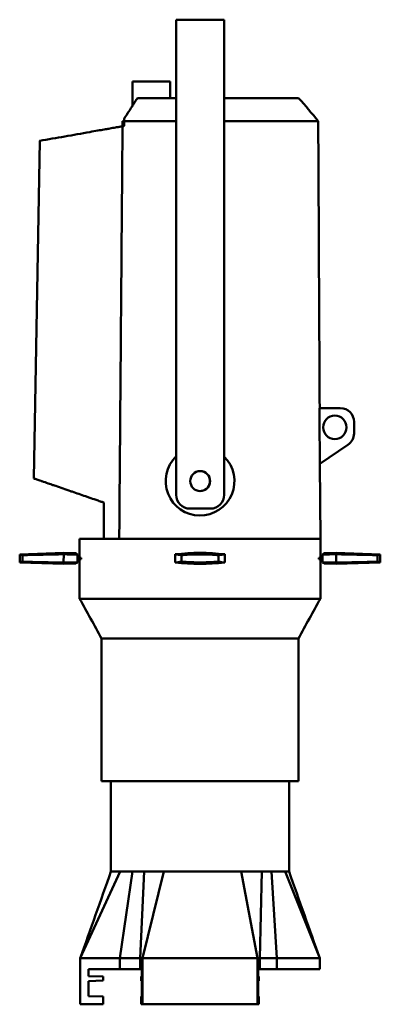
# Model space of a CAD drawing. Header units: millimetres. Extents: x 20 to 2980, y 20 to 2980.
# Tile 10 of 11: x 2172 to 2434, y 1278 to 1993. Entities that reach past the tile are written whole.
import ezdxf

# ---------------------------------------------------------------- set-up
doc = ezdxf.new("R2010")
doc.units = ezdxf.units.MM
doc.layers.add('Visible (ISO)', color=7, linetype='Continuous', lineweight=50)

msp = doc.modelspace()

# ---------------------------------------------------------------- linework, layer by layer
at = {"layer": 'Visible (ISO)'}
for p, q in [((2285.34, 1992.98), (2320.34, 1992.98)), ((2285.34, 1962.98), (2285.34, 1992.98)), ((2320.34, 1962.98), (2320.34, 1992.98)), ((2285.34, 1962.98), (2285.34, 1647.98)), ((2320.34, 1962.98), (2320.34, 1647.98)), ((2253.69, 1930.62), (2253.69, 1948.21)), ((2253.69, 1948.21), (2281.07, 1948.21)), ((2281.07, 1935.99), (2281.07, 1948.21)), ((2374.29, 1935.99), (2320.34, 1935.99)), ((2246.4, 1919.31), (2246.4, 1915.62)), ((2247.51, 1919.31), (2246.4, 1919.31)), ((2247.51, 1921.05), (2247.51, 1919.31)), ((2186.16, 1905), (2181.82, 1659.91)), ((2404.7, 1710.99), (2389.56, 1710.99)), ((2414.7, 1700.99), (2414.7, 1692.65)), ((2410.26, 1684.34), (2389.77, 1670.62)), ((2390.19, 1615.99), (2389.91, 1670.72)), ((2295.34, 1637.98), (2310.34, 1637.98)), ((2232.68, 1615.99), (2215.2, 1615.99)), ((2215.2, 1615.99), (2215.2, 1602.18)), ((2244, 1615.99), (2232.68, 1615.99)), ((2248.45, 1615.99), (2244, 1615.99)), ((2248.45, 1615.99), (2248.46, 1615.99)), ((2252.11, 1615.99), (2248.46, 1615.99)), ((2257.24, 1615.99), (2252.14, 1615.99)), ((2268.78, 1615.99), (2257.49, 1615.99)), ((2390.2, 1615.99), (2269.02, 1615.99)), ((2390.2, 1615.99), (2390.2, 1602.18)), ((2171.71, 1604.72), (2171.61, 1598.95)), ((2171.71, 1604.72), (2203.6, 1605.83)), ((2203.6, 1604.83), (2203.59, 1598.83)), ((2203.6, 1604.83), (2203.6, 1605.83)), ((2212.24, 1605.53), (2203.6, 1605.83)), ((2213.59, 1602.18), (2216.32, 1602.18)), ((2213.6, 1601.38), (2216.32, 1601.38)), ((2215.2, 1601.38), (2215.2, 1572.53)), ((2216.32, 1602.18), (2216.32, 1601.38)), ((2284.64, 1598.84), (2284.75, 1604.84)), ((2320.75, 1604.83), (2320.64, 1598.83)), ((2389.07, 1601.38), (2389.07, 1602.18)), ((2389.07, 1602.18), (2391.8, 1602.18)), ((2389.07, 1601.38), (2391.79, 1601.38)), ((2390.2, 1601.38), (2390.2, 1572.53)), ((2393.15, 1605.53), (2401.8, 1605.83)), ((2401.79, 1598.84), (2401.8, 1604.84)), ((2401.8, 1605.83), (2401.8, 1604.84)), ((2433.68, 1604.72), (2401.8, 1605.83)), ((2433.68, 1604.72), (2433.78, 1598.95)), ((2171.61, 1598.95), (2203.6, 1597.83)), ((2203.6, 1597.83), (2203.6, 1598.83)), ((2212.37, 1598.14), (2203.6, 1597.83)), ((2393.02, 1598.14), (2401.8, 1597.83)), ((2433.78, 1598.95), (2401.8, 1597.83)), ((2401.8, 1598.84), (2401.8, 1597.83)), ((2215.2, 1572.53), (2390.2, 1572.53)), ((2231.2, 1543.7), (2374.2, 1543.7)), ((2231.2, 1543.7), (2231.2, 1439.99)), ((2374.2, 1543.7), (2374.2, 1439.99)), ((2374.2, 1439.99), (2231.2, 1439.99)), ((2237.95, 1374.49), (2237.95, 1439.99)), ((2367.45, 1374.5), (2367.45, 1439.99)), ((2215.7, 1311.61), (2244.78, 1374.5)), ((2244.5, 1311.61), (2253.66, 1374.5)), ((2259.23, 1311.61), (2262.15, 1374.5)), ((2260.8, 1311.61), (2276.4, 1374.5)), ((2344.59, 1311.61), (2332.52, 1374.5)), ((2346.16, 1311.61), (2347.65, 1374.5)), ((2358.48, 1311.61), (2354.71, 1374.5)), ((2389.7, 1311.61), (2364.71, 1374.5)), ((2215.7, 1311.61), (2243.59, 1311.61)), ((2215.7, 1278.09), (2215.7, 1311.61)), ((2259.23, 1311.61), (2244.5, 1311.61)), ((2244.5, 1303.5), (2244.5, 1311.61)), ((2259.23, 1311.61), (2260.8, 1311.61)), ((2259.23, 1303.5), (2259.23, 1311.61)), ((2260.8, 1311.61), (2344.59, 1311.61)), ((2260.8, 1278.09), (2260.8, 1311.61)), ((2344.59, 1311.61), (2346.05, 1311.61)), ((2344.59, 1278.09), (2344.59, 1311.61)), ((2358.48, 1311.61), (2346.16, 1311.61)), ((2346.16, 1303.5), (2346.16, 1311.61)), ((2358.48, 1311.61), (2389.7, 1311.61)), ((2358.48, 1303.5), (2358.48, 1311.61)), ((2389.7, 1303.5), (2389.7, 1311.61)), ((2221.7, 1298.5), (2221.7, 1303.5)), ((2244.5, 1303.5), (2259.23, 1303.5)), ((2259.23, 1303.5), (2260.43, 1303.5)), ((2260.43, 1303.5), (2260.43, 1298.49)), ((2344.96, 1298.49), (2344.96, 1303.5)), ((2358.48, 1303.5), (2346.16, 1303.5)), ((2358.48, 1303.5), (2389.7, 1303.5)), ((2232.2, 1298.22), (2221.7, 1298.5)), ((2221.7, 1295), (2232.2, 1295.27)), ((2221.7, 1284), (2221.7, 1295)), ((2232.2, 1295.27), (2232.2, 1298.22)), ((2259.94, 1298.25), (2260.43, 1298.5)), ((2260.43, 1298.49), (2259.94, 1298.25)), ((2259.94, 1298.25), (2259.94, 1298.25)), ((2259.94, 1298.25), (2259.94, 1295.25)), ((2259.94, 1298.25), (2259.94, 1298.25)), ((2259.94, 1295.25), (2260.43, 1295)), ((2260.43, 1295), (2260.43, 1284)), ((2344.96, 1298.5), (2345.46, 1298.25)), ((2345.46, 1298.25), (2344.96, 1298.49)), ((2344.96, 1295), (2345.46, 1295.25)), ((2344.96, 1284), (2344.96, 1295)), ((2345.45, 1298.25), (2345.46, 1298.25)), ((2345.46, 1295.25), (2345.46, 1298.25)), ((2345.46, 1298.25), (2345.46, 1298.25)), ((2345.46, 1295.25), (2345.46, 1295.25)), ((2232.2, 1283.72), (2221.7, 1284)), ((2232.2, 1278.09), (2232.2, 1283.72)), ((2260.43, 1284), (2259.94, 1283.75)), ((2259.94, 1283.75), (2259.94, 1278.09)), ((2345.46, 1283.75), (2344.96, 1284)), ((2345.46, 1278.09), (2345.46, 1283.75)), ((2232.2, 1278.09), (2215.7, 1278.09)), ((2260.8, 1278.09), (2259.94, 1278.09)), ((2344.59, 1278.09), (2260.8, 1278.09)), ((2344.59, 1278.09), (2345.46, 1278.09))]:
    msp.add_line(p, q, dxfattribs=at)
for centre, radius in [((2400.7, 1696.99), 8.5), ((2302.84, 1657.98), 7.25)]:
    msp.add_circle(centre, radius, dxfattribs=at)
for centre, radius, start, end in [((2404.7, 1700.99), 10, 0, 90), ((2404.7, 1692.65), 10, 303.80108, 0), ((2302.7, 1657.99), 25, 133.98185, 45.12442), ((2302.7, 1657.99), 7.25, 265.4473, 84.34251), ((2295.34, 1647.98), 10, 180, 270), ((2310.34, 1647.98), 10, 270, 0), ((2302.7, 1443.33), 162.5, 83.62159, 96.34068), ((2302.7, 1760.33), 162.5, 263.62159, 276.34068)]:
    msp.add_arc(centre, radius, start, end, dxfattribs=at)
for centre, major_axis, ratio, start_param, end_param in [((2363.18, 1442.64), (1120.66, -3.03), 0.145831, 1.714081, 1.741129), ((2135.5, 1442.82), (-824.52, -3.05), 0.196862, 4.616853, 4.628978), ((1829.69, 1444.05), (1170.56, -3.17), 0.145831, 1.246069, 1.24607), ((2332.62, 1442.8), (-171.33, 3.05), 0.984634, 5.013015, 5.013017), ((2263.89, 1444.02), (-166.67, 2.94), 0.972515, 4.576916, 4.604079), ((2341.82, 1442.64), (168.05, -2.97), 0.972515, 1.713686, 1.740735), ((2261.83, 1444.05), (175.53, -3.1), 0.972515, 1.245674, 1.245676), ((2440.79, 1443.84), (819.44, 3.03), 0.196862, 1.61767, 1.629821), ((2148.04, 1442.8), (856.94, 3.17), 0.196862, 1.26944, 1.269441), ((2281.65, 1444.02), (-1111.48, 3.01), 0.145831, 4.57731, 4.604474), ((2323.74, 1759.65), (1111.48, -3.01), 0.145831, 4.577228, 4.604474), ((2457.35, 1760.86), (-856.94, -3.17), 0.196862, 1.26944, 1.269441), ((2164.6, 1759.82), (-819.44, -3.03), 0.196862, 1.61767, 1.629941), ((2263.57, 1761.02), (-168.05, 2.97), 0.972515, 1.713686, 1.740817), ((2343.57, 1759.61), (-175.53, 3.1), 0.972515, 1.245674, 1.245676), ((2341.5, 1759.65), (166.67, -2.94), 0.972515, 4.576834, 4.604079), ((2272.78, 1760.86), (171.33, -3.05), 0.984634, 5.013015, 5.013017), ((2469.89, 1760.84), (824.52, 3.05), 0.196862, 4.616734, 4.628978), ((2775.7, 1759.61), (-1170.56, 3.17), 0.145831, 1.246069, 1.24607), ((2242.21, 1761.02), (-1120.66, 3.03), 0.145831, 1.714081, 1.741212)]:
    msp.add_ellipse(centre, major_axis=major_axis, ratio=ratio, start_param=start_param, end_param=end_param, dxfattribs=at)
for points, knots in [([(2257.16, 1935.99), (2256.59, 1935.16), (2256.1, 1934.36), (2254.75, 1932.25), (2254.15, 1931.33), (2251.86, 1927.78), (2251.18, 1926.72), (2249.59, 1924.27), (2249.23, 1923.71), (2248.21, 1922.14), (2247.91, 1921.66), (2247.51, 1921.05)], [0.000077, 0.000077, 0.000077, 0.000077, 0.338827, 0.338827, 0.601938, 0.601938, 1.353121, 1.353121, 1.705713, 1.705713, 2.190577, 2.190577, 2.190577, 2.190577]), ([(2285.33, 1935.99), (2280.99, 1935.99), (2277.12, 1935.99), (2269.93, 1935.99), (2267.2, 1935.99), (2262.27, 1935.99), (2258.79, 1935.99), (2257.16, 1935.99)], [-1.51769, -1.51769, -1.51769, -1.51769, -1.096257, -1.096257, -0.64398, -0.64398, -0.000634, -0.000634, -0.000634, -0.000634]), ([(2247.51, 1921.05), (2247.52, 1920.69), (2247.53, 1920.4), (2247.54, 1919.9), (2247.54, 1919.57), (2247.55, 1919.35)], [0.000001, 0.000001, 0.000001, 0.000001, 0.1606199, 0.1606199, 0.3557534, 0.3557534, 0.3557534, 0.3557534]), ([(2285.34, 1919.32), (2285.33, 1919.32), (2285.33, 1919.32), (2285.33, 1919.32), (2284.88, 1919.32), (2284.44, 1919.32), (2283.99, 1919.32), (2283.56, 1919.32), (2283.13, 1919.32), (2282.7, 1919.32), (2282.61, 1919.32), (2282.52, 1919.32), (2282.43, 1919.32), (2282.18, 1919.32), (2281.92, 1919.32), (2281.67, 1919.32), (2281.56, 1919.32), (2281.44, 1919.32), (2281.33, 1919.32), (2280.74, 1919.32), (2280.15, 1919.32), (2279.57, 1919.32), (2279.45, 1919.32), (2279.34, 1919.32), (2279.22, 1919.32), (2278.88, 1919.32), (2278.54, 1919.32), (2278.2, 1919.32), (2277.95, 1919.32), (2277.7, 1919.32), (2277.45, 1919.32), (2277.37, 1919.32), (2277.28, 1919.32), (2277.19, 1919.32), (2277, 1919.32), (2276.82, 1919.32), (2276.63, 1919.32), (2276.28, 1919.32), (2275.93, 1919.32), (2275.58, 1919.32), (2275.37, 1919.32), (2275.16, 1919.32), (2274.95, 1919.32), (2274.58, 1919.32), (2274.2, 1919.32), (2273.83, 1919.32), (2273.74, 1919.32), (2273.65, 1919.32), (2273.56, 1919.32), (2273.28, 1919.32), (2273, 1919.32), (2272.71, 1919.32), (2272.02, 1919.32), (2271.34, 1919.32), (2270.66, 1919.32), (2270.59, 1919.32), (2270.53, 1919.32), (2270.46, 1919.32), (2269.89, 1919.32), (2269.33, 1919.32), (2268.76, 1919.32), (2268.59, 1919.32), (2268.41, 1919.32), (2268.23, 1919.32), (2267.76, 1919.33), (2267.28, 1919.33), (2266.81, 1919.33), (2266.62, 1919.33), (2266.44, 1919.33), (2266.26, 1919.33), (2265.74, 1919.33), (2265.22, 1919.33), (2264.7, 1919.33), (2264.46, 1919.33), (2264.22, 1919.33), (2263.99, 1919.33), (2263.91, 1919.33), (2263.83, 1919.33), (2263.75, 1919.33), (2263.23, 1919.33), (2262.71, 1919.33), (2262.2, 1919.33), (2262.14, 1919.33), (2262.08, 1919.33), (2262.01, 1919.33), (2261.99, 1919.33), (2261.97, 1919.33), (2261.95, 1919.33), (2261.57, 1919.33), (2261.2, 1919.33), (2260.82, 1919.33), (2260.64, 1919.33), (2260.46, 1919.33), (2260.28, 1919.33), (2259.99, 1919.33), (2259.71, 1919.33), (2259.42, 1919.33), (2259.22, 1919.33), (2259.01, 1919.33), (2258.81, 1919.33), (2258.57, 1919.33), (2258.33, 1919.33), (2258.1, 1919.33), (2258.08, 1919.33), (2258.07, 1919.33), (2258.05, 1919.33), (2257.92, 1919.33), (2257.79, 1919.33), (2257.66, 1919.33), (2257.55, 1919.33), (2257.44, 1919.33), (2257.33, 1919.33), (2257.14, 1919.33), (2256.96, 1919.33), (2256.78, 1919.33), (2256.58, 1919.33), (2256.39, 1919.33), (2256.2, 1919.33), (2256.17, 1919.33), (2256.15, 1919.33), (2256.13, 1919.33), (2256.05, 1919.33), (2255.98, 1919.33), (2255.9, 1919.33), (2255.88, 1919.33), (2255.87, 1919.33), (2255.85, 1919.33), (2255.8, 1919.33), (2255.74, 1919.33), (2255.69, 1919.33), (2255.68, 1919.33), (2255.67, 1919.33), (2255.65, 1919.33), (2255.6, 1919.33), (2255.54, 1919.33), (2255.49, 1919.33), (2255.48, 1919.33), (2255.46, 1919.33), (2255.45, 1919.33), (2255.4, 1919.33), (2255.35, 1919.33), (2255.3, 1919.33), (2255.21, 1919.33), (2255.11, 1919.33), (2255.02, 1919.33), (2254.94, 1919.33), (2254.87, 1919.33), (2254.8, 1919.33), (2254.78, 1919.33), (2254.76, 1919.33), (2254.75, 1919.33), (2254.64, 1919.32), (2254.54, 1919.32), (2254.44, 1919.32), (2254.33, 1919.32), (2254.22, 1919.32), (2254.12, 1919.32), (2254, 1919.32), (2253.89, 1919.32), (2253.78, 1919.32), (2253.73, 1919.32), (2253.68, 1919.32), (2253.63, 1919.32), (2253.54, 1919.32), (2253.46, 1919.32), (2253.37, 1919.32), (2253.32, 1919.32), (2253.26, 1919.32), (2253.21, 1919.32), (2253.15, 1919.32), (2253.1, 1919.31), (2253.04, 1919.31), (2252.92, 1919.31), (2252.8, 1919.31), (2252.67, 1919.31), (2252.55, 1919.31), (2252.42, 1919.31), (2252.3, 1919.31), (2252.17, 1919.31), (2252.04, 1919.31), (2251.91, 1919.31), (2251.89, 1919.31), (2251.88, 1919.31), (2251.86, 1919.31), (2251.77, 1919.31), (2251.69, 1919.31), (2251.6, 1919.31), (2251.54, 1919.31), (2251.48, 1919.31), (2251.42, 1919.31), (2251.34, 1919.31), (2251.27, 1919.31), (2251.19, 1919.31), (2251.11, 1919.31), (2251.03, 1919.31), (2250.95, 1919.32), (2250.85, 1919.32), (2250.75, 1919.32), (2250.66, 1919.32), (2250.56, 1919.32), (2250.47, 1919.32), (2250.38, 1919.33), (2250.36, 1919.33), (2250.33, 1919.33), (2250.31, 1919.33), (2250.26, 1919.33), (2250.2, 1919.33), (2250.15, 1919.33), (2250.05, 1919.33), (2249.95, 1919.34), (2249.86, 1919.34), (2249.82, 1919.34), (2249.79, 1919.34), (2249.75, 1919.34), (2249.7, 1919.34), (2249.66, 1919.34), (2249.61, 1919.34), (2249.57, 1919.34), (2249.53, 1919.34), (2249.49, 1919.34), (2249.42, 1919.35), (2249.35, 1919.35), (2249.28, 1919.35), (2249.25, 1919.35), (2249.22, 1919.35), (2249.19, 1919.35), (2249.19, 1919.35), (2249.18, 1919.35), (2249.18, 1919.35), (2249.11, 1919.35), (2249.04, 1919.35), (2248.97, 1919.35), (2248.9, 1919.35), (2248.82, 1919.35), (2248.76, 1919.35), (2248.67, 1919.35), (2248.59, 1919.35), (2248.51, 1919.35), (2248.41, 1919.35), (2248.32, 1919.34), (2248.22, 1919.34), (2248.18, 1919.34), (2248.14, 1919.34), (2248.1, 1919.34), (2248.05, 1919.34), (2248.01, 1919.34), (2247.97, 1919.34), (2247.9, 1919.34), (2247.83, 1919.34), (2247.76, 1919.34), (2247.7, 1919.35), (2247.63, 1919.35), (2247.57, 1919.35), (2247.56, 1919.35), (2247.55, 1919.35), (2247.55, 1919.35)], [-2.609594, -2.609594, -2.609594, -2.609594, -2.609124, -2.609124, -2.609124, -2.528809, -2.528809, -2.528809, -2.451284, -2.451284, -2.451284, -2.434602, -2.434602, -2.434602, -2.388833, -2.388833, -2.388833, -2.367849, -2.367849, -2.367849, -2.260999, -2.260999, -2.260999, -2.239983, -2.239983, -2.239983, -2.177315, -2.177315, -2.177315, -2.131511, -2.131511, -2.131511, -2.11546, -2.11546, -2.11546, -2.080882, -2.080882, -2.080882, -2.016075, -2.016075, -2.016075, -1.977138, -1.977138, -1.977138, -1.907326, -1.907326, -1.907326, -1.890604, -1.890604, -1.890604, -1.837425, -1.837425, -1.837425, -1.708018, -1.708018, -1.708018, -1.695581, -1.695581, -1.695581, -1.587493, -1.587493, -1.587493, -1.553479, -1.553479, -1.553479, -1.461918, -1.461918, -1.461918, -1.426115, -1.426115, -1.426115, -1.325257, -1.325257, -1.325257, -1.278357, -1.278357, -1.278357, -1.26301, -1.26301, -1.26301, -1.160839, -1.160839, -1.160839, -1.148423, -1.148423, -1.148423, -1.144298, -1.144298, -1.144298, -1.068984, -1.068984, -1.068984, -1.032038, -1.032038, -1.032038, -0.9743, -0.9743, -0.9743, -0.932564, -0.932564, -0.932564, -0.883909, -0.883909, -0.883909, -0.880976, -0.880976, -0.880976, -0.85383, -0.85383, -0.85383, -0.831133, -0.831133, -0.831133, -0.793425, -0.793425, -0.793425, -0.752933, -0.752933, -0.752933, -0.748087, -0.748087, -0.748087, -0.732314, -0.732314, -0.732314, -0.728933, -0.728933, -0.728933, -0.717916, -0.717916, -0.717916, -0.715345, -0.715345, -0.715345, -0.703991, -0.703991, -0.703991, -0.701106, -0.701106, -0.701106, -0.691393, -0.691393, -0.691393, -0.671548, -0.671548, -0.671548, -0.656353, -0.656353, -0.656353, -0.653066, -0.653066, -0.653066, -0.631631, -0.631631, -0.631631, -0.60974, -0.60974, -0.60974, -0.587117, -0.587117, -0.587117, -0.576497, -0.576497, -0.576497, -0.559198, -0.559198, -0.559198, -0.547876, -0.547876, -0.547876, -0.536465, -0.536465, -0.536465, -0.510641, -0.510641, -0.510641, -0.484151, -0.484151, -0.484151, -0.456813, -0.456813, -0.456813, -0.453103, -0.453103, -0.453103, -0.434975, -0.434975, -0.434975, -0.421695, -0.421695, -0.421695, -0.40461, -0.40461, -0.40461, -0.3855, -0.3855, -0.3855, -0.361008, -0.361008, -0.361008, -0.33699, -0.33699, -0.33699, -0.330242, -0.330242, -0.330242, -0.315853, -0.315853, -0.315853, -0.287844, -0.287844, -0.287844, -0.277547, -0.277547, -0.277547, -0.264032, -0.264032, -0.264032, -0.252073, -0.252073, -0.252073, -0.230569, -0.230569, -0.230569, -0.220943, -0.220943, -0.220943, -0.219614, -0.219614, -0.219614, -0.195375, -0.195375, -0.195375, -0.168652, -0.168652, -0.168652, -0.136036, -0.136036, -0.136036, -0.094945, -0.094945, -0.094945, -0.076546, -0.076546, -0.076546, -0.058304, -0.058304, -0.058304, -0.029344, -0.029344, -0.029344, -0.003216, -0.003216, -0.003216, -0.000418, -0.000418, -0.000418, -0.000418]), ([(2247.55, 1919.35), (2247.55, 1918.76), (2247.55, 1918.18), (2247.55, 1917), (2247.55, 1916.41), (2247.55, 1915.82)], [0.000283, 0.000283, 0.000283, 0.000283, 0.1761636, 0.1761636, 0.351863, 0.351863, 0.351863, 0.351863]), ([(2388.63, 1919.33), (2388.63, 1919.33), (2388.62, 1919.33), (2388.61, 1919.33), (2388.59, 1919.33), (2388.56, 1919.33), (2388.51, 1919.33), (2388.51, 1919.33), (2388.5, 1919.33), (2388.49, 1919.33), (2388.43, 1919.33), (2388.37, 1919.33), (2388.29, 1919.33), (2388.2, 1919.33), (2388.11, 1919.33), (2388, 1919.33), (2387.98, 1919.33), (2387.96, 1919.33), (2387.94, 1919.33), (2387.76, 1919.33), (2387.54, 1919.33), (2387.29, 1919.33), (2387.05, 1919.33), (2386.76, 1919.33), (2386.45, 1919.33), (2386.26, 1919.33), (2386.06, 1919.33), (2385.85, 1919.33), (2385.85, 1919.33), (2385.84, 1919.33), (2385.84, 1919.33), (2385.47, 1919.33), (2385.06, 1919.33), (2384.62, 1919.33), (2383.95, 1919.34), (2383.21, 1919.34), (2382.38, 1919.34), (2382.34, 1919.34), (2382.29, 1919.34), (2382.24, 1919.34), (2382.23, 1919.34), (2382.22, 1919.34), (2382.21, 1919.34), (2382, 1919.34), (2381.77, 1919.34), (2381.55, 1919.34), (2381.02, 1919.34), (2380.46, 1919.34), (2379.87, 1919.34), (2379.28, 1919.34), (2378.67, 1919.34), (2378.02, 1919.34), (2377.66, 1919.34), (2377.29, 1919.34), (2376.9, 1919.34), (2376.89, 1919.34), (2376.87, 1919.34), (2376.85, 1919.34), (2376.63, 1919.34), (2376.41, 1919.34), (2376.19, 1919.34), (2375.3, 1919.33), (2374.37, 1919.33), (2373.4, 1919.33), (2372.99, 1919.33), (2372.58, 1919.33), (2372.15, 1919.33), (2371.89, 1919.33), (2371.62, 1919.33), (2371.36, 1919.33), (2371.33, 1919.33), (2371.3, 1919.33), (2371.28, 1919.33), (2370.67, 1919.33), (2370.06, 1919.33), (2369.42, 1919.33), (2369.4, 1919.33), (2369.37, 1919.33), (2369.34, 1919.33), (2368.56, 1919.33), (2367.77, 1919.33), (2366.95, 1919.33), (2366.16, 1919.33), (2365.36, 1919.33), (2364.54, 1919.33), (2364.39, 1919.33), (2364.25, 1919.33), (2364.1, 1919.33), (2363.55, 1919.33), (2363, 1919.33), (2362.44, 1919.33), (2362.23, 1919.33), (2362.02, 1919.33), (2361.81, 1919.33), (2361.58, 1919.33), (2361.34, 1919.33), (2361.1, 1919.33), (2360.85, 1919.33), (2360.6, 1919.33), (2360.35, 1919.33), (2360.1, 1919.33), (2359.85, 1919.33), (2359.6, 1919.33), (2359.38, 1919.33), (2359.17, 1919.33), (2358.95, 1919.33), (2358.91, 1919.33), (2358.87, 1919.33), (2358.82, 1919.33), (2358.54, 1919.33), (2358.26, 1919.33), (2357.97, 1919.33), (2357.72, 1919.33), (2357.47, 1919.33), (2357.22, 1919.33), (2356.71, 1919.33), (2356.19, 1919.33), (2355.67, 1919.33), (2355.62, 1919.33), (2355.58, 1919.33), (2355.53, 1919.33), (2355.26, 1919.33), (2354.98, 1919.33), (2354.71, 1919.33), (2354.32, 1919.33), (2353.93, 1919.33), (2353.53, 1919.33), (2353.47, 1919.33), (2353.41, 1919.33), (2353.35, 1919.33), (2352.91, 1919.33), (2352.46, 1919.33), (2352.01, 1919.33), (2351.96, 1919.33), (2351.92, 1919.33), (2351.87, 1919.33), (2351.69, 1919.33), (2351.51, 1919.33), (2351.32, 1919.33), (2350.65, 1919.32), (2349.96, 1919.32), (2349.27, 1919.32), (2348.79, 1919.32), (2348.31, 1919.32), (2347.83, 1919.32), (2347.8, 1919.32), (2347.77, 1919.32), (2347.75, 1919.32), (2346.78, 1919.32), (2345.8, 1919.32), (2344.81, 1919.32), (2344.75, 1919.32), (2344.69, 1919.32), (2344.63, 1919.32), (2344.49, 1919.32), (2344.35, 1919.32), (2344.21, 1919.32), (2343.87, 1919.32), (2343.53, 1919.32), (2343.18, 1919.32), (2343.13, 1919.32), (2343.09, 1919.32), (2343.04, 1919.32), (2342.75, 1919.32), (2342.47, 1919.32), (2342.19, 1919.32), (2341.63, 1919.32), (2341.07, 1919.32), (2340.5, 1919.32), (2340.39, 1919.32), (2340.28, 1919.32), (2340.18, 1919.32), (2338.71, 1919.32), (2337.23, 1919.33), (2335.72, 1919.33), (2335.63, 1919.33), (2335.53, 1919.33), (2335.44, 1919.33), (2334.57, 1919.33), (2333.71, 1919.33), (2332.83, 1919.33), (2332.18, 1919.33), (2331.52, 1919.33), (2330.86, 1919.33), (2329.53, 1919.33), (2328.19, 1919.33), (2326.83, 1919.33), (2325.06, 1919.33), (2323.26, 1919.33), (2321.45, 1919.33), (2321.08, 1919.33), (2320.71, 1919.33), (2320.34, 1919.33)], [-11.558429, -11.558429, -11.558429, -11.558429, -11.461829, -11.461829, -11.461829, -11.300773, -11.300773, -11.300773, -11.270911, -11.270911, -11.270911, -11.109082, -11.109082, -11.109082, -10.94699, -10.94699, -10.94699, -10.919015, -10.919015, -10.919015, -10.668339, -10.668339, -10.668339, -10.418929, -10.418929, -10.418929, -10.271823, -10.271823, -10.271823, -10.268496, -10.268496, -10.268496, -10.01067, -10.01067, -10.01067, -9.623418, -9.623418, -9.623418, -9.601647, -9.601647, -9.601647, -9.596649, -9.596649, -9.596649, -9.496385, -9.496385, -9.496385, -9.260952, -9.260952, -9.260952, -9.025831, -9.025831, -9.025831, -8.892441, -8.892441, -8.892441, -8.886302, -8.886302, -8.886302, -8.810314, -8.810314, -8.810314, -8.50938, -8.50938, -8.50938, -8.382374, -8.382374, -8.382374, -8.30367, -8.30367, -8.30367, -8.296162, -8.296162, -8.296162, -8.119397, -8.119397, -8.119397, -8.111726, -8.111726, -8.111726, -7.895072, -7.895072, -7.895072, -7.687122, -7.687122, -7.687122, -7.649538, -7.649538, -7.649538, -7.512675, -7.512675, -7.512675, -7.46162, -7.46162, -7.46162, -7.404129, -7.404129, -7.404129, -7.344868, -7.344868, -7.344868, -7.285378, -7.285378, -7.285378, -7.235104, -7.235104, -7.235104, -7.225099, -7.225099, -7.225099, -7.159188, -7.159188, -7.159188, -7.101993, -7.101993, -7.101993, -6.985287, -6.985287, -6.985287, -6.9751, -6.9751, -6.9751, -6.914209, -6.914209, -6.914209, -6.828085, -6.828085, -6.828085, -6.815245, -6.815245, -6.815245, -6.71824, -6.71824, -6.71824, -6.708061, -6.708061, -6.708061, -6.669308, -6.669308, -6.669308, -6.524379, -6.524379, -6.524379, -6.424318, -6.424318, -6.424318, -6.41907, -6.41907, -6.41907, -6.218794, -6.218794, -6.218794, -6.206654, -6.206654, -6.206654, -6.178829, -6.178829, -6.178829, -6.110302, -6.110302, -6.110302, -6.100506, -6.100506, -6.100506, -6.04424, -6.04424, -6.04424, -5.933439, -5.933439, -5.933439, -5.912277, -5.912277, -5.912277, -5.625864, -5.625864, -5.625864, -5.607615, -5.607615, -5.607615, -5.443186, -5.443186, -5.443186, -5.320125, -5.320125, -5.320125, -5.072045, -5.072045, -5.072045, -4.745807, -4.745807, -4.745807, -4.678654, -4.678654, -4.678654, -4.678654]), ([(2186.16, 1905), (2189.19, 1905.53), (2192.23, 1906.07), (2198.3, 1907.14), (2201.34, 1907.67), (2210.44, 1909.28), (2216.52, 1910.35), (2224.57, 1911.77), (2226.55, 1912.12), (2230.02, 1912.73), (2231.5, 1912.99), (2234.61, 1913.54), (2235.34, 1913.67), (2239.33, 1914.37), (2239.76, 1914.45), (2242.22, 1914.88), (2243, 1915.02), (2244.27, 1915.24), (2244.64, 1915.31), (2245.61, 1915.48), (2246.29, 1915.6), (2246.37, 1915.61)], [-0.5346296, -0.5346296, -0.5346296, -0.5346296, -0.4752144, -0.4752144, -0.4157547, -0.4157547, -0.2969095, -0.2969095, -0.2581118, -0.2581118, -0.2290104, -0.2290104, -0.1973534, -0.1973534, -0.1016959, -0.1016959, -0.0499328, -0.0499328, -0.0254751, -0.0254751, -0.000001, -0.000001, -0.000001, -0.000001]), ([(2246.37, 1915.61), (2246.32, 1909.37), (2246.27, 1903.13), (2246.17, 1890.64), (2246.12, 1884.4), (2245.97, 1865.68), (2245.88, 1853.19), (2245.58, 1815.74), (2245.38, 1790.77), (2244.99, 1740.83), (2244.79, 1715.87), (2244.39, 1665.93), (2244.2, 1640.96), (2244, 1615.99)], [-29.963028, -29.963028, -29.963028, -29.963028, -28.090339, -28.090339, -26.21765, -26.21765, -22.472271, -22.472271, -14.981512, -14.981512, -7.490756, -7.490756, 0, 0, 0, 0]), ([(2246.37, 1915.61), (2246.56, 1915.65), (2246.76, 1915.68), (2247.16, 1915.75), (2247.35, 1915.79), (2247.55, 1915.82)], [0.0000043, 0.0000043, 0.0000043, 0.0000043, 0.0735269, 0.0735269, 0.1442359, 0.1442359, 0.1442359, 0.1442359]), ([(2186.16, 1905), (2186.16, 1905), (2186.15, 1905), (2186.16, 1905), (2186.16, 1905), (2186.16, 1905)], [0, 0, 0, 0, 6.37002, 6.37002, 7.439258, 7.439258, 7.439258, 7.439258]), ([(2186.16, 1905), (2186.16, 1905), (2186.16, 1905), (2186.16, 1905), (2186.16, 1905), (2186.16, 1905), (2186.16, 1905), (2186.16, 1905), (2186.16, 1905), (2186.17, 1905), (2186.18, 1905), (2186.2, 1905.01), (2186.22, 1905.01), (2186.28, 1905.02), (2186.33, 1905.03), (2186.45, 1905.05), (2186.53, 1905.06), (2186.61, 1905.08)], [0, 0, 0, 0, 0.0000352, 0.0000352, 0.0001758, 0.0001758, 0.0007382, 0.0007382, 0.0016212, 0.0016212, 0.0063304, 0.0063304, 0.0188882, 0.0188882, 0.0523757, 0.0523757, 0.1092566, 0.1092566, 0.1092566, 0.1092566]), ([(2186.16, 1905), (2186.16, 1905), (2186.16, 1905), (2186.16, 1905), (2186.16, 1905), (2186.16, 1905), (2186.16, 1905), (2186.16, 1905), (2186.17, 1905), (2186.17, 1905), (2186.18, 1905), (2186.2, 1905), (2186.21, 1905.01), (2186.35, 1905.03), (2186.46, 1905.05), (2186.58, 1905.07)], [0, 0, 0, 0, 0.000123, 0.000123, 0.0003691, 0.0003691, 0.0008613, 0.0008613, 0.00283, 0.00283, 0.0067673, 0.0067673, 0.014642, 0.014642, 0.1085672, 0.1085672, 0.1085672, 0.1085672]), ([(2389.77, 1670.62), (2389.73, 1677.35), (2389.7, 1684.08), (2389.63, 1697.54), (2389.59, 1704.26), (2389.56, 1710.99)], [-4.036782, -4.036782, -4.036782, -4.036782, -2.018402, -2.018402, -0.000013, -0.000013, -0.000013, -0.000013]), ([(2232.68, 1642.4), (2231.89, 1642.67), (2231.1, 1642.94), (2230.31, 1643.22), (2229.24, 1643.58), (2228.17, 1643.95), (2227.1, 1644.32), (2225.38, 1644.91), (2223.66, 1645.5), (2221.94, 1646.1), (2221.12, 1646.38), (2220.29, 1646.66), (2219.47, 1646.95), (2216.19, 1648.08), (2212.92, 1649.2), (2209.65, 1650.33), (2209.3, 1650.45), (2208.96, 1650.56), (2208.62, 1650.68), (2205.01, 1651.93), (2201.4, 1653.17), (2197.78, 1654.42), (2197.28, 1654.59), (2196.77, 1654.76), (2196.27, 1654.94), (2195.59, 1655.17), (2194.92, 1655.4), (2194.25, 1655.63), (2193.62, 1655.85), (2192.99, 1656.06), (2192.36, 1656.28), (2190.82, 1656.81), (2189.28, 1657.34), (2187.74, 1657.87), (2187.47, 1657.96), (2187.21, 1658.06), (2186.94, 1658.15), (2186, 1658.47), (2185.06, 1658.8), (2184.12, 1659.12), (2183.35, 1659.38), (2182.59, 1659.65), (2181.82, 1659.91)], [0.000001, 0.000001, 0.000001, 0.000001, 0.251104, 0.251104, 0.251104, 0.590868, 0.590868, 0.590868, 1.135958, 1.135958, 1.135958, 1.397972, 1.397972, 1.397972, 2.436791, 2.436791, 2.436791, 2.544841, 2.544841, 2.544841, 3.691709, 3.691709, 3.691709, 3.852063, 3.852063, 3.852063, 4.065323, 4.065323, 4.065323, 4.265144, 4.265144, 4.265144, 4.753583, 4.753583, 4.753583, 4.838578, 4.838578, 4.838578, 5.136899, 5.136899, 5.136899, 5.379548, 5.379548, 5.379548, 5.379548]), ([(2232.68, 1615.99), (2232.68, 1616.51), (2232.68, 1617.03), (2232.68, 1617.55), (2232.68, 1617.58), (2232.68, 1617.61), (2232.68, 1617.64), (2232.68, 1617.82), (2232.68, 1618.28), (2232.68, 1619.21), (2232.68, 1619.24), (2232.68, 1619.26), (2232.68, 1619.29), (2232.68, 1620.37), (2232.68, 1621.45), (2232.68, 1622.54), (2232.68, 1622.56), (2232.68, 1622.57), (2232.68, 1622.59), (2232.68, 1623.69), (2232.68, 1624.78), (2232.68, 1625.87), (2232.68, 1626.98), (2232.68, 1628.09), (2232.68, 1629.2), (2232.68, 1630.31), (2232.68, 1631.41), (2232.68, 1632.52), (2232.68, 1633.63), (2232.68, 1634.74), (2232.68, 1635.85), (2232.68, 1636.96), (2232.68, 1638.07), (2232.68, 1639.18), (2232.68, 1639.73), (2232.68, 1640.28), (2232.68, 1640.84), (2232.68, 1641.36), (2232.68, 1641.88), (2232.68, 1642.4)], [0.000001, 0.000001, 0.000001, 0.000001, 0.1555607, 0.1555607, 0.1555607, 0.1650583, 0.1650583, 0.1650583, 0.2179785, 0.2179785, 0.2179785, 0.2195432, 0.2195432, 0.2195432, 0.2793219, 0.2793219, 0.2793219, 0.2803949, 0.2803949, 0.2803949, 0.3407754, 0.3407754, 0.3407754, 0.4020984, 0.4020984, 0.4020984, 0.4634082, 0.4634082, 0.4634082, 0.5247241, 0.5247241, 0.5247241, 0.5860429, 0.5860429, 0.5860429, 0.6167101, 0.6167101, 0.6167101, 0.6454383, 0.6454383, 0.6454383, 0.6454383]), ([(2171.71, 1604.72), (2171.71, 1604.72), (2172, 1604.64), (2172.88, 1604.41), (2173.23, 1604.32), (2173.65, 1604.22)], [-7.213423, -7.213423, -7.213423, -7.213423, -6.310643, -6.310643, -5.885131, -5.885131, -5.885131, -5.885131]), ([(2289.23, 1604.22), (2290.64, 1604.33), (2292.06, 1604.41), (2296.58, 1604.64), (2299.69, 1604.72), (2305.71, 1604.72), (2308.81, 1604.64), (2313.36, 1604.41), (2314.81, 1604.32), (2316.25, 1604.22)], [-8.533009, -8.533009, -8.533009, -8.533009, -8.116203, -8.116203, -7.213423, -7.213423, -6.310643, -6.310643, -5.885131, -5.885131, -5.885131, -5.885131]), ([(2431.76, 1604.22), (2432.17, 1604.33), (2432.52, 1604.41), (2433.4, 1604.64), (2433.68, 1604.72), (2433.68, 1604.72)], [-8.533009, -8.533009, -8.533009, -8.533009, -8.116203, -8.116203, -7.213423, -7.213423, -7.213423, -7.213423]), ([(2173.54, 1599.44), (2173.13, 1599.34), (2172.78, 1599.25), (2171.9, 1599.03), (2171.61, 1598.95), (2171.61, 1598.95)], [5.899158, 5.899158, 5.899158, 5.899158, 6.314405, 6.314405, 7.218001, 7.218001, 7.218001, 7.218001]), ([(2316.15, 1599.44), (2314.74, 1599.34), (2313.33, 1599.25), (2308.82, 1599.03), (2305.71, 1598.95), (2299.68, 1598.95), (2296.57, 1599.03), (2292.03, 1599.25), (2290.59, 1599.34), (2289.16, 1599.45)], [5.899158, 5.899158, 5.899158, 5.899158, 6.314405, 6.314405, 7.218001, 7.218001, 8.121597, 8.121597, 8.545551, 8.545551, 8.545551, 8.545551]), ([(2433.78, 1598.95), (2433.78, 1598.95), (2433.49, 1599.03), (2432.6, 1599.25), (2432.25, 1599.34), (2431.83, 1599.45)], [7.218001, 7.218001, 7.218001, 7.218001, 8.121597, 8.121597, 8.545551, 8.545551, 8.545551, 8.545551]), ([(2244.78, 1374.5), (2242.82, 1374.5), (2241.26, 1374.49), (2239, 1374.49), (2238.31, 1374.49), (2237.98, 1374.49), (2237.95, 1374.49), (2237.95, 1374.49)], [0, 0, 0, 0, 1.314794, 1.314794, 2.629671, 2.629671, 3.002602, 3.002602, 3.002602, 3.002602]), ([(2253.66, 1374.5), (2251.91, 1374.5), (2250.29, 1374.5), (2247.32, 1374.5), (2245.97, 1374.5), (2244.78, 1374.5)], [0, 0, 0, 0, 0.802944, 0.802944, 1.605385, 1.605385, 1.605385, 1.605385]), ([(2262.15, 1374.5), (2260.61, 1374.5), (2259.13, 1374.5), (2256.3, 1374.5), (2254.94, 1374.5), (2253.66, 1374.5)], [0, 0, 0, 0, 0.591153, 0.591153, 1.182314, 1.182314, 1.182314, 1.182314]), ([(2276.4, 1374.5), (2273.85, 1374.5), (2271.37, 1374.5), (2266.61, 1374.5), (2264.32, 1374.5), (2262.15, 1374.5)], [0, 0, 0, 0, 0.837042, 0.837042, 1.674651, 1.674651, 1.674651, 1.674651]), ([(2332.52, 1374.5), (2324.98, 1374.5), (2316.74, 1374.49), (2307.06, 1374.49), (2305.86, 1374.49), (2299.8, 1374.5), (2294.96, 1374.49), (2285.45, 1374.49), (2280.82, 1374.5), (2276.4, 1374.5)], [0, 0, 0, 0, 2.549741, 2.549741, 2.91285, 2.91285, 4.365956, 4.365956, 5.819137, 5.819137, 5.819137, 5.819137]), ([(2347.65, 1374.5), (2345.41, 1374.5), (2343.01, 1374.49), (2337.95, 1374.5), (2335.29, 1374.5), (2332.52, 1374.5)], [0, 0, 0, 0, 0.933706, 0.933706, 1.866274, 1.866274, 1.866274, 1.866274]), ([(2354.71, 1374.5), (2353.65, 1374.5), (2352.53, 1374.5), (2350.17, 1374.5), (2348.93, 1374.5), (2347.65, 1374.5)], [0, 0, 0, 0, 0.53614, 0.53614, 1.072288, 1.072288, 1.072288, 1.072288]), ([(2364.71, 1374.5), (2363.64, 1374.5), (2362.26, 1374.49), (2358.9, 1374.49), (2356.94, 1374.5), (2354.71, 1374.5)], [0, 0, 0, 0, 1.121813, 1.121813, 2.245921, 2.245921, 2.245921, 2.245921]), ([(2367.45, 1374.5), (2367.45, 1374.5), (2367.45, 1374.5), (2367.44, 1374.5), (2367.21, 1374.5), (2366.29, 1374.5), (2365.61, 1374.5), (2364.71, 1374.5)], [1.866123, 1.866123, 1.866123, 1.866123, 1.87648, 1.87648, 2.814348, 2.814348, 3.752301, 3.752301, 3.752301, 3.752301]), ([(2244.5, 1303.5), (2240.7, 1303.5), (2236.9, 1303.5), (2229.3, 1303.5), (2225.5, 1303.5), (2221.7, 1303.5)], [-2.280455, -2.280455, -2.280455, -2.280455, -1.140228, -1.140228, -0.000001, -0.000001, -0.000001, -0.000001]), ([(2346.16, 1303.5), (2345.96, 1303.5), (2345.76, 1303.5), (2345.36, 1303.5), (2345.16, 1303.5), (2344.96, 1303.5)], [-2.299952, -2.299952, -2.299952, -2.299952, -1.149977, -1.149977, -0.000001, -0.000001, -0.000001, -0.000001])]:
    msp.add_open_spline(points, degree=3, knots=knots, dxfattribs=at)
for points, degree in [([(2253.69, 1930.62), (2253.44, 1930.24), (2253.2, 1929.87), (2252.96, 1929.49)], 3), ([(2374.3, 1935.99), (2379.52, 1930.85), (2383.83, 1924.86), (2388.63, 1919.33)], 3), ([(2389.7, 1710.99), (2389.34, 1780.44), (2388.99, 1849.88), (2388.63, 1919.33)], 3), ([(2173.54, 1599.44), (2173.6, 1601.83), (2173.65, 1604.22)], 2), ([(2212.24, 1605.53), (2212.24, 1605.53), (2212.68, 1605.25), (2213.56, 1604.69)], 3), ([(2213.6, 1601.38), (2213.63, 1600.18), (2213.65, 1598.98)], 2), ([(2316.15, 1599.44), (2316.2, 1601.83), (2316.25, 1604.22)], 2), ([(2391.85, 1604.7), (2391.8, 1601.84), (2391.74, 1598.98)], 2), ([(2391.85, 1604.7), (2391.85, 1604.69), (2391.84, 1604.69), (2391.84, 1604.69)], 3), ([(2391.85, 1604.7), (2392.72, 1605.25), (2393.15, 1605.53), (2393.15, 1605.53)], 3), ([(2212.37, 1598.14), (2212.37, 1598.14), (2212.79, 1598.41), (2213.64, 1598.97)], 3), ([(2213.65, 1598.98), (2213.65, 1598.97), (2213.64, 1598.97), (2213.64, 1598.97)], 3), ([(2391.74, 1598.98), (2392.6, 1598.42), (2393.02, 1598.14), (2393.02, 1598.14)], 3), ([(2231.2, 1543.7), (2225.86, 1553.31), (2220.53, 1562.92), (2215.2, 1572.53)], 3), ([(2390.19, 1572.53), (2384.86, 1562.92), (2379.52, 1553.31), (2374.19, 1543.7)], 3), ([(2215.7, 1311.61), (2223.11, 1332.57), (2230.53, 1353.53), (2237.95, 1374.49)], 3), ([(2367.45, 1374.5), (2374.86, 1353.53), (2382.28, 1332.57), (2389.7, 1311.61)], 3)]:
    msp.add_open_spline(points, degree=degree, dxfattribs=at)
for points, weights in [([(2213.64, 1598.97), (2213.6, 1601.83), (2213.56, 1604.69)], [0.999999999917, 0.999999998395, 0.999999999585]), ([(2289.23, 1604.22), (2289.2, 1601.84), (2289.16, 1599.45)], [1.00000000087, 1.00000000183, 1.00000000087]), ([(2391.8, 1602.18), (2391.82, 1603.43), (2391.84, 1604.69)], [0.999999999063, 0.999999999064, 0.999999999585]), ([(2431.76, 1604.22), (2431.8, 1601.84), (2431.83, 1599.45)], [1.0000000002, 1.00000000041, 1.0000000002])]:
    msp.add_rational_spline(points, weights, degree=2, dxfattribs=at)

doc.saveas('drawing.dxf')
